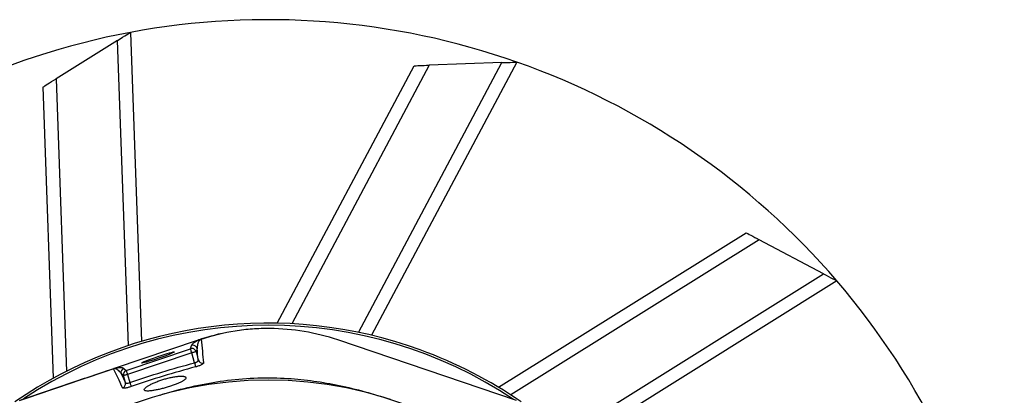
# Model space of a CAD drawing. Header units: millimetres. Extents: x 1168 to 1858, y 1039 to 1901.
# Tile 9 of 9: x 1399 to 1853, y 1728 to 1901. Entities that reach past the tile are written whole.
import ezdxf

# ---------------------------------------------------------------- set-up
doc = ezdxf.new("R2010")
doc.units = ezdxf.units.MM

msp = doc.modelspace()

# ---------------------------------------------------------------- linework, layer by layer
at = {"color": 7, "linetype": 'Continuous', "lineweight": 25}
for p, q in [((1444.15, 1891.7), (1415.76, 1873.95)), ((1450.02, 1895.38), (1455.07, 1752.77)), ((1517.69, 1761.22), (1580.77, 1879.99)), ((1628.08, 1881.67), (1561.15, 1755.64)), ((1621.16, 1881.42), (1587.69, 1880.24)), ((1414.64, 1735.87), (1409.89, 1870.27)), ((1619.6, 1731.65), (1733.61, 1802.97)), ((1769.31, 1784.01), (1739.73, 1799.72)), ((1775.43, 1780.76), (1657.95, 1707.27)), ((1442.77, 1740.41), (1481.41, 1753.49)), ((1477.68, 1749.45), (1478.15, 1750.95)), ((1627.89, 1725.61), (1545.51, 1753.49)), ((1448.12, 1739.45), (1477.68, 1749.45)), ((1478.32, 1747.56), (1448.76, 1737.56)), ((1479.56, 1742.94), (1478.32, 1747.56)), ((1480.72, 1749.57), (1480.25, 1748.08)), ((1480.25, 1748.08), (1481.28, 1744.25)), ((1446.83, 1737.04), (1445.72, 1737.98)), ((1445.72, 1737.98), (1447.72, 1733.75)), ((1447.01, 1740.39), (1448.12, 1739.45)), ((1448.76, 1737.56), (1449.76, 1733.83)), ((1447.72, 1733.75), (1446.83, 1737.04))]:
    msp.add_line(p, q, dxfattribs=at)
at = {"color": 1, "linetype": 'Continuous', "lineweight": 25}
for p, q in [((1449.13, 1750.91), (1444.15, 1891.7)), ((1587.69, 1880.24), (1524.35, 1760.97)), ((1555.07, 1756.99), (1621.16, 1881.42)), ((1415.76, 1873.95), (1420.54, 1738.99)), ((1739.73, 1799.72), (1625.25, 1728.1)), ((1653.4, 1711.5), (1769.31, 1784.01))]:
    msp.add_line(p, q, dxfattribs=at)
at = {"color": 7, "linetype": 'Continuous', "lineweight": 25, "flags": 128}
for points in [[(1444.15, 1891.7), (1445.29, 1892.42), (1446.4, 1893.11), (1447.41, 1893.75), (1448.3, 1894.3), (1449.03, 1894.76), (1449.58, 1895.1), (1449.91, 1895.31), (1450.02, 1895.38)], [(1580.77, 1879.99), (1580.87, 1879.99), (1581.18, 1880), (1581.69, 1880.02), (1582.39, 1880.05), (1583.24, 1880.08), (1584.23, 1880.11), (1585.32, 1880.15), (1586.49, 1880.19), (1587.69, 1880.24)], [(1621.16, 1881.42), (1622.51, 1881.47), (1623.81, 1881.51), (1625, 1881.56), (1626.05, 1881.59), (1626.91, 1881.62), (1627.55, 1881.65), (1627.95, 1881.66), (1628.08, 1881.67)], [(1409.89, 1870.27), (1409.98, 1870.33), (1410.24, 1870.49), (1410.67, 1870.76), (1411.26, 1871.13), (1411.98, 1871.58), (1412.82, 1872.11), (1413.75, 1872.69), (1414.74, 1873.31), (1415.76, 1873.95)], [(1733.61, 1802.97), (1733.71, 1802.92), (1733.98, 1802.77), (1734.43, 1802.53), (1735.05, 1802.21), (1735.8, 1801.8), (1736.67, 1801.34), (1737.64, 1800.83), (1738.67, 1800.28), (1739.73, 1799.72)], [(1769.31, 1784.01), (1770.5, 1783.38), (1771.65, 1782.77), (1772.71, 1782.2), (1773.63, 1781.71), (1774.39, 1781.31), (1774.96, 1781.01), (1775.31, 1780.82), (1775.43, 1780.76)], [(1482.11, 1753.72), (1487.08, 1755.22), (1491.86, 1756.4)], [(1478.32, 1747.56), (1478.2, 1747.92), (1478.08, 1748.26), (1477.98, 1748.58), (1477.88, 1748.86), (1477.8, 1749.1), (1477.74, 1749.28), (1477.7, 1749.4), (1477.68, 1749.45)], [(1480.25, 1748.08), (1480.2, 1748.06), (1480.09, 1748.03), (1479.9, 1747.98), (1479.66, 1747.92), (1479.37, 1747.84), (1479.04, 1747.75), (1478.69, 1747.66), (1478.32, 1747.56)], [(1479.56, 1742.94), (1479.65, 1742.61), (1479.73, 1742.29), (1479.81, 1741.99), (1479.88, 1741.72), (1479.95, 1741.48), (1480, 1741.29), (1480.04, 1741.14), (1480.06, 1741.05)], [(1446.44, 1731.38), (1446.11, 1732.08), (1444.79, 1734.87), (1442.26, 1740.2)], [(1448.76, 1737.56), (1448.4, 1737.46), (1448.04, 1737.36), (1447.71, 1737.28), (1447.42, 1737.2), (1447.18, 1737.13), (1447, 1737.09), (1446.88, 1737.05), (1446.83, 1737.04)], [(1448.76, 1737.56), (1448.64, 1737.92), (1448.53, 1738.26), (1448.42, 1738.58), (1448.32, 1738.86), (1448.24, 1739.1), (1448.18, 1739.28), (1448.14, 1739.4), (1448.12, 1739.45)], [(1449.76, 1733.83), (1449.88, 1733.5), (1449.99, 1733.19), (1450.09, 1732.89), (1450.18, 1732.63), (1450.26, 1732.39), (1450.33, 1732.2), (1450.38, 1732.06), (1450.41, 1731.97)]]:
    msp.add_lwpolyline(points, dxfattribs=at)
at = {"color": 7, "linetype": 'Continuous', "lineweight": 25}
msp.add_circle((1513.46, 1556.26), 178.9, dxfattribs=at)
for centre, radius, start, end in [((1513.46, 1556.26), 345, 70.5958, 100.5958), ((1513.46, 1556.26), 345, 100.5958, 130.5958), ((1513.46, 1556.26), 345, 40.5958, 70.5958), ((1513.46, 1556.26), 345, 10.5958, 40.5958), ((1513.46, 1556.26), 205, 70, 124.6619), ((1513.46, 1556.26), 204, 56.351, 123.5162), ((1478.79, 1749.05), 2, 15.1541, 108.5821), ((1513.46, 1658.76), 100, 108.271, 108.6955), ((1478.32, 1747.55), 2, 15.1537, 108.5825), ((1513.46, 1556.26), 205, 55.3381, 70), ((1483.19, 1744.8), 1.99, 196.1511, 284.7106), ((1446.86, 1741.76), 4.86, 198.3026, 198.7415), ((1447.66, 1738.49), 2, 108.7843, 194.8644), ((1448.77, 1737.55), 2, 108.7842, 194.8645), ((1445.78, 1733.26), 1.99, 289.3247, 14.0888)]:
    msp.add_arc(centre, radius, start, end, dxfattribs=at)
msp.add_ellipse((1462.78, 1745.41), major_axis=(7.59, 2.57), ratio=0.052298, dxfattribs=at)
for points, knots in [([(1545.51, 1753.49), (1540.43, 1755.21), (1535.28, 1756.5), (1524.85, 1758.25), (1519.56, 1758.72), (1512.87, 1758.77), (1511.53, 1758.75), (1508.86, 1758.66), (1507.53, 1758.59), (1503.54, 1758.3), (1500.91, 1758.01), (1493.05, 1756.8), (1487.88, 1755.58), (1482.78, 1753.94)], [0, 0, 0, 0, 0.25, 0.25, 0.5, 0.5, 0.5625, 0.5625, 0.625, 0.625, 0.75, 0.75, 1, 1, 1, 1]), ([(1478.15, 1750.95), (1478.2, 1751.08), (1478.28, 1751.24), (1478.55, 1751.57), (1478.73, 1751.75), (1479.1, 1752.06), (1479.24, 1752.17), (1479.56, 1752.4), (1479.74, 1752.52), (1480.06, 1752.72), (1480.17, 1752.78), (1480.42, 1752.93), (1480.56, 1753.01), (1480.88, 1753.17), (1481.05, 1753.26), (1481.37, 1753.41), (1481.49, 1753.46), (1481.69, 1753.55), (1481.77, 1753.58), (1481.92, 1753.65), (1482.01, 1753.68), (1482.11, 1753.72)], [0, 0, 0, 0, 0.25, 0.25, 0.5, 0.5, 0.625, 0.625, 0.75, 0.75, 0.8125, 0.8125, 0.875, 0.875, 0.9375, 0.9375, 0.96875, 0.96875, 0.984375, 0.984375, 1, 1, 1, 1]), ([(1482.66, 1753.88), (1482.63, 1753.86), (1482.6, 1753.85), (1482.55, 1753.83), (1482.53, 1753.82), (1482.47, 1753.79), (1482.43, 1753.77), (1482.34, 1753.71), (1482.3, 1753.68), (1482.17, 1753.58), (1482.11, 1753.52), (1481.93, 1753.35), (1481.85, 1753.24), (1481.62, 1752.94), (1481.5, 1752.75), (1481.31, 1752.38), (1481.23, 1752.2), (1481.1, 1751.84), (1481.04, 1751.67), (1480.89, 1751.16), (1480.83, 1750.83), (1480.74, 1750.19), (1480.72, 1749.88), (1480.72, 1749.57)], [0, 0, 0, 0, 0.003906, 0.003906, 0.007812, 0.007812, 0.015625, 0.015625, 0.03125, 0.03125, 0.0625, 0.0625, 0.125, 0.125, 0.25, 0.25, 0.375, 0.375, 0.5, 0.5, 0.75, 0.75, 1, 1, 1, 1]), ([(1482.11, 1753.72), (1482.17, 1753.74), (1482.22, 1753.76), (1482.33, 1753.79), (1482.39, 1753.81), (1482.5, 1753.85), (1482.56, 1753.87), (1482.67, 1753.9), (1482.73, 1753.92), (1482.78, 1753.94)], [0, 0, 0, 0, 0.25, 0.25, 0.5, 0.5, 0.75, 0.75, 1, 1, 1, 1]), ([(1479.56, 1742.94), (1479.69, 1742.97), (1479.82, 1743.01), (1480.06, 1743.1), (1480.18, 1743.15), (1480.41, 1743.25), (1480.51, 1743.3), (1480.7, 1743.42), (1480.79, 1743.48), (1481.02, 1743.66), (1481.13, 1743.78), (1481.27, 1744.02), (1481.3, 1744.14), (1481.28, 1744.25)], [0, 0, 0, 0, 0.125, 0.125, 0.25, 0.25, 0.375, 0.375, 0.5, 0.5, 0.75, 0.75, 1, 1, 1, 1]), ([(1483.7, 1742.87), (1483.7, 1742.82), (1483.69, 1742.75), (1483.61, 1742.62), (1483.54, 1742.55), (1483.37, 1742.4), (1483.27, 1742.32), (1483.01, 1742.16), (1482.86, 1742.08), (1482.53, 1741.91), (1482.34, 1741.83), (1481.94, 1741.66), (1481.73, 1741.58), (1481.28, 1741.41), (1481.04, 1741.33), (1480.56, 1741.18), (1480.31, 1741.11), (1480.06, 1741.05)], [0, 0, 0, 0, 0.125, 0.125, 0.25, 0.25, 0.375, 0.375, 0.5, 0.5, 0.625, 0.625, 0.75, 0.75, 0.875, 0.875, 1, 1, 1, 1]), ([(1442.26, 1740.2), (1435.06, 1737.76), (1427.85, 1735.32), (1420.65, 1732.88), (1413.44, 1730.44), (1406.24, 1727.99), (1399.03, 1725.55)], [0, 0, 0, 0, 0.02281252, 0.02281252, 0.02281252, 0.04564083, 0.04564083, 0.04564083, 0.04564083]), ([(1442.49, 1740.26), (1442.46, 1740.25), (1442.42, 1740.25), (1442.35, 1740.23), (1442.3, 1740.21), (1442.26, 1740.2)], [0, 0, 0, 0, 0.5, 0.5, 1, 1, 1, 1]), ([(1445.72, 1737.98), (1445.58, 1738.22), (1445.42, 1738.44), (1445.07, 1738.89), (1444.87, 1739.11), (1444.42, 1739.52), (1444.18, 1739.72), (1443.72, 1739.98), (1443.55, 1740.07), (1443.25, 1740.18), (1443.14, 1740.21), (1442.95, 1740.25), (1442.88, 1740.26), (1442.76, 1740.27), (1442.71, 1740.27), (1442.61, 1740.27), (1442.56, 1740.27), (1442.49, 1740.26)], [0, 0, 0, 0, 0.25, 0.25, 0.5, 0.5, 0.75, 0.75, 0.875, 0.875, 0.9375, 0.9375, 0.96875, 0.96875, 0.984375, 0.984375, 1, 1, 1, 1]), ([(1442.67, 1740.37), (1442.78, 1740.41), (1442.87, 1740.43), (1443.04, 1740.48), (1443.11, 1740.49), (1443.32, 1740.55), (1443.44, 1740.57), (1443.66, 1740.62), (1443.75, 1740.64), (1443.94, 1740.67), (1444.02, 1740.68), (1444.26, 1740.72), (1444.4, 1740.73), (1444.66, 1740.76), (1444.77, 1740.77), (1445.1, 1740.79), (1445.29, 1740.79), (1445.63, 1740.79), (1445.78, 1740.78), (1446.19, 1740.73), (1446.41, 1740.68), (1446.77, 1740.55), (1446.91, 1740.48), (1447.01, 1740.39)], [0, 0, 0, 0, 0.015625, 0.015625, 0.03125, 0.03125, 0.0625, 0.0625, 0.09375, 0.09375, 0.125, 0.125, 0.1875, 0.1875, 0.25, 0.25, 0.375, 0.375, 0.5, 0.5, 0.75, 0.75, 1, 1, 1, 1]), ([(1442.77, 1740.41), (1442.75, 1740.4), (1442.74, 1740.4), (1442.73, 1740.4), (1442.71, 1740.39), (1442.7, 1740.39), (1442.69, 1740.38), (1442.68, 1740.38), (1442.68, 1740.38), (1442.67, 1740.38), (1442.67, 1740.38), (1442.67, 1740.38), (1442.67, 1740.37)], [0, 0, 0, 0, 0.0000412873, 0.0000412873, 0.0000412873, 0.000083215, 0.000083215, 0.000083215, 0.0001049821, 0.0001049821, 0.0001049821, 0.0001114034, 0.0001114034, 0.0001114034, 0.0001114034]), ([(1447.72, 1733.75), (1447.73, 1733.7), (1447.76, 1733.66), (1447.83, 1733.6), (1447.88, 1733.57), (1448, 1733.52), (1448.06, 1733.5), (1448.22, 1733.48), (1448.3, 1733.48), (1448.49, 1733.48), (1448.59, 1733.49), (1448.81, 1733.53), (1448.92, 1733.55), (1449.27, 1733.64), (1449.52, 1733.72), (1449.76, 1733.83)], [0, 0, 0, 0, 0.125, 0.125, 0.25, 0.25, 0.375, 0.375, 0.5, 0.5, 0.625, 0.625, 0.75, 0.75, 1, 1, 1, 1]), ([(1456.44, 1730.45), (1456.47, 1730.32), (1456.56, 1730.22), (1456.79, 1730.1), (1456.88, 1730.07), (1457.09, 1730.01), (1457.21, 1729.98), (1457.61, 1729.93), (1457.93, 1729.92), (1458.67, 1729.93), (1459.1, 1729.97), (1460.03, 1730.07), (1460.54, 1730.15), (1461.35, 1730.29), (1461.63, 1730.34), (1462.21, 1730.45), (1462.79, 1730.57), (1463.4, 1730.71), (1464.01, 1730.86), (1464.32, 1730.93), (1465.27, 1731.17), (1465.91, 1731.35), (1466.86, 1731.62), (1467.17, 1731.72), (1467.81, 1731.91), (1468.12, 1732.01), (1469.04, 1732.31), (1469.64, 1732.51), (1470.5, 1732.83), (1470.78, 1732.93), (1471.32, 1733.15), (1471.58, 1733.25), (1472.34, 1733.57), (1472.8, 1733.78), (1473.65, 1734.2), (1474.02, 1734.4), (1474.49, 1734.7), (1474.63, 1734.8), (1474.9, 1734.99), (1475.02, 1735.08), (1475.32, 1735.35), (1475.47, 1735.52), (1475.59, 1735.76), (1475.62, 1735.83), (1475.65, 1735.98), (1475.64, 1736.05), (1475.59, 1736.24), (1475.49, 1736.35), (1475.25, 1736.49), (1475.16, 1736.54), (1474.94, 1736.61), (1474.7, 1736.68), (1474.4, 1736.72), (1474.08, 1736.76), (1473.9, 1736.77), (1473.33, 1736.79), (1472.91, 1736.78), (1472.2, 1736.73), (1471.96, 1736.71), (1471.45, 1736.65), (1471.18, 1736.62), (1470.36, 1736.5), (1469.79, 1736.41), (1468.9, 1736.23), (1468.59, 1736.16), (1467.97, 1736.02), (1467.65, 1735.94), (1466.72, 1735.71), (1466.08, 1735.53), (1465.13, 1735.24), (1464.81, 1735.14), (1464.19, 1734.94), (1463.57, 1734.73), (1462.97, 1734.51), (1462.38, 1734.29), (1462.08, 1734.17), (1461.23, 1733.83), (1460.7, 1733.6), (1459.95, 1733.25), (1459.71, 1733.13), (1459.25, 1732.9), (1459.03, 1732.78), (1458.42, 1732.44), (1458.05, 1732.22), (1457.58, 1731.9), (1457.44, 1731.79), (1457.18, 1731.59), (1456.94, 1731.39), (1456.77, 1731.21), (1456.62, 1731.04), (1456.56, 1730.95), (1456.43, 1730.71), (1456.4, 1730.57), (1456.44, 1730.45)], [0, 0, 0, 0, 0.03125, 0.03125, 0.046875, 0.046875, 0.0625, 0.0625, 0.09375, 0.09375, 0.125, 0.125, 0.15625, 0.15625, 0.171875, 0.171875, 0.1875, 0.203125, 0.203125, 0.21875, 0.21875, 0.25, 0.25, 0.265625, 0.265625, 0.28125, 0.28125, 0.3125, 0.3125, 0.328125, 0.328125, 0.34375, 0.34375, 0.375, 0.375, 0.40625, 0.40625, 0.421875, 0.421875, 0.4375, 0.4375, 0.46875, 0.46875, 0.484375, 0.484375, 0.5, 0.5, 0.53125, 0.53125, 0.546875, 0.546875, 0.5625, 0.578125, 0.578125, 0.59375, 0.59375, 0.625, 0.625, 0.640625, 0.640625, 0.65625, 0.65625, 0.6875, 0.6875, 0.703125, 0.703125, 0.71875, 0.71875, 0.75, 0.75, 0.765625, 0.765625, 0.78125, 0.796875, 0.796875, 0.8125, 0.8125, 0.84375, 0.84375, 0.859375, 0.859375, 0.875, 0.875, 0.90625, 0.90625, 0.921875, 0.921875, 0.9375, 0.953125, 0.953125, 0.96875, 0.96875, 1, 1, 1, 1]), ([(1463.71, 1728.06), (1465.21, 1728.52), (1471.03, 1730.33), (1481.39, 1732.75), (1494.89, 1735.1), (1508.69, 1736.15), (1521.97, 1735.97), (1534.51, 1734.69), (1546.32, 1732.55), (1558.06, 1729.75), (1565.78, 1727.33), (1569.63, 1726.12)], [0, 0, 0, 0, 0.0436774, 0.1695986, 0.2954619, 0.4247255, 0.5539888, 0.6644957, 0.7750319, 0.8875159, 1, 1, 1, 1]), ([(1450.41, 1731.97), (1449.92, 1731.8), (1449.42, 1731.65), (1448.74, 1731.47), (1448.51, 1731.42), (1448.09, 1731.33), (1447.9, 1731.3), (1447.53, 1731.24), (1447.37, 1731.22), (1447.07, 1731.21), (1446.94, 1731.21), (1446.73, 1731.23), (1446.64, 1731.25), (1446.51, 1731.3), (1446.46, 1731.34), (1446.44, 1731.38)], [0, 0, 0, 0, 0.25, 0.25, 0.375, 0.375, 0.5, 0.5, 0.625, 0.625, 0.75, 0.75, 0.875, 0.875, 1, 1, 1, 1])]:
    msp.add_open_spline(points, degree=3, knots=knots, dxfattribs=at)
for points in [[(1482.78, 1753.94), (1482.74, 1753.92), (1482.7, 1753.9), (1482.66, 1753.88)], [(1482.66, 1753.88), (1483.02, 1750.19), (1483.36, 1746.53), (1483.7, 1742.87)], [(1481.28, 1744.25), (1481.09, 1746.02), (1480.91, 1747.79), (1480.72, 1749.57)], [(1449.76, 1733.83), (1459.59, 1737.23), (1469.52, 1740.26), (1479.56, 1742.94)], [(1399.02, 1725.61), (1413.43, 1730.48), (1427.84, 1735.36), (1442.25, 1740.23)], [(1442.25, 1740.23), (1442.43, 1740.3), (1442.61, 1740.36), (1442.77, 1740.41)], [(1442.67, 1740.37), (1442.6, 1740.35), (1442.54, 1740.31), (1442.49, 1740.26)], [(1480.06, 1741.05), (1470.07, 1738.38), (1460.18, 1735.35), (1450.41, 1731.97)]]:
    msp.add_open_spline(points, degree=3, dxfattribs=at)

doc.saveas('drawing.dxf')
